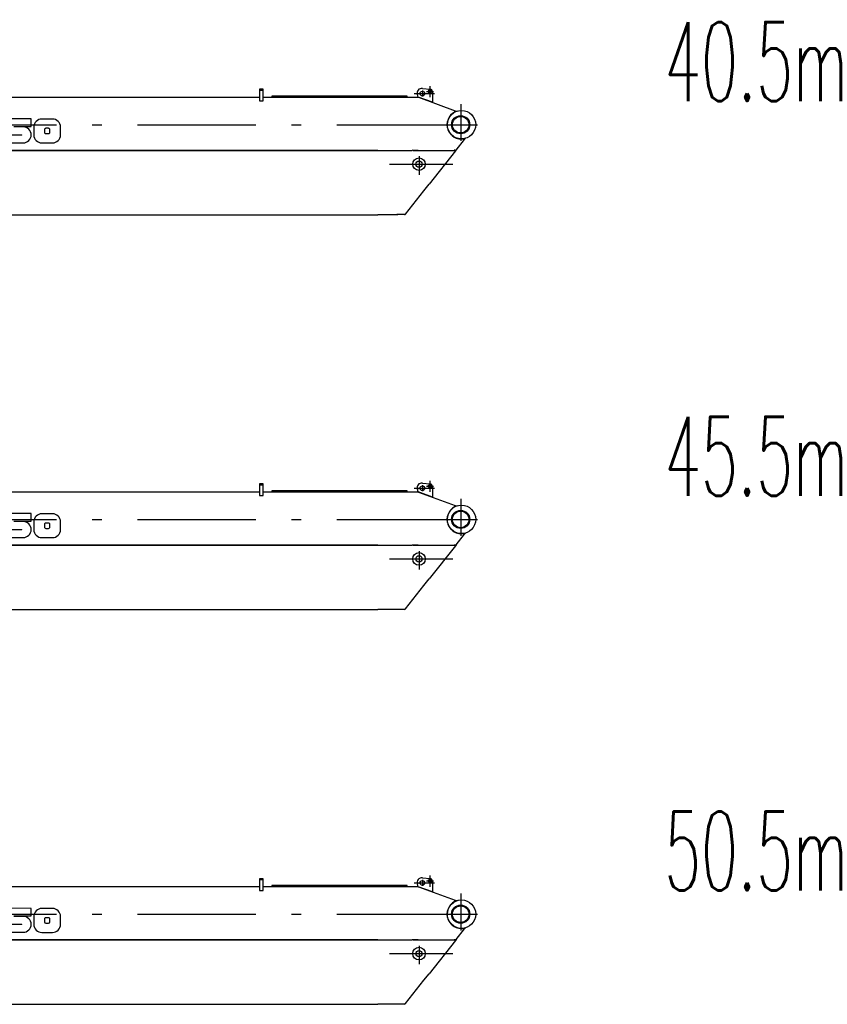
# Model space of a CAD drawing. Extents: x 9952 to 74774, y 3350 to 51482.
# Tile 7 of 15: x 64414 to 74644, y 13858 to 26330. Entities that reach past the tile are written whole.
import ezdxf
from ezdxf.enums import TextEntityAlignment as Align

# ---------------------------------------------------------------- set-up
doc = ezdxf.new("R2010")
doc.units = 0
doc.header["$LTSCALE"] = 50
doc.linetypes.add('CENTER', pattern=[50.5, 30, -9, 2.5, -9])
doc.linetypes.add('HIDDEN', pattern=[12.6, 8.4, -4.2])
for name, color, linetype in [('1', 7, 'CONTINUOUS'), ('11', 7, 'CONTINUOUS'), ('611', 7, 'CONTINUOUS')]:
    doc.layers.add(name, color=color, linetype=linetype)
doc.styles.get("Standard").update_dxf_attribs({"font": 'txt', "bigfont": 'bigfont'})

# ---------------------------------------------------------------- blocks, each defined once
blk = doc.blocks.new('*G52')
at = {"layer": '11', "color": 7, "linetype": 'CONTINUOUS'}
blk.add_arc((64458, 14871), 101, -90, 0.3206, dxfattribs=at)
blk = doc.blocks.new('*G53')
at = {"layer": '11', "color": 7, "linetype": 'CONTINUOUS'}
blk.add_arc((64694, 14971), 101, 90.0009, -179.8462, dxfattribs=at)
blk = doc.blocks.new('*G54')
at = {"layer": '11', "color": 7, "linetype": 'CONTINUOUS'}
blk.add_arc((64779, 14904), 16.9, -90.166, 0, dxfattribs=at)
blk = doc.blocks.new('*G55')
at = {"layer": '11', "color": 7, "linetype": 'CONTINUOUS'}
blk.add_arc((64745, 14937), 16.9, 89.834, 180, dxfattribs=at)
blk = doc.blocks.new('*G56')
at = {"layer": '11', "color": 7, "linetype": 'CONTINUOUS'}
blk.add_arc((64779, 14937), 16.9, 0, 90.166, dxfattribs=at)
blk = doc.blocks.new('*G57')
at = {"layer": '11', "color": 7, "linetype": 'CONTINUOUS'}
blk.add_arc((64830, 14870), 101, -89.9991, 0.1538, dxfattribs=at)
blk = doc.blocks.new('*G51')
at = {"layer": '1', "color": 7, "linetype": 'CONTINUOUS'}
blk.add_arc((64439, 14871), 2.12, -90, 90, dxfattribs=at)
at = {"layer": '11', "color": 7, "linetype": 'CENTER'}
for p, q in [((69611, 15488), (69611, 15348)), ((69410, 15395), (69669, 15395)), ((69515, 15435), (69515, 15358)), ((69569, 15420), (69657, 15420)), ((70000, 15262), (70000, 14794)), ((55805, 15000), (70215, 15000)), ((69789, 15000), (70212, 15000)), ((69472, 14600), (69472, 14367)), ((69100, 14500), (69900, 14500))]:
    blk.add_line(p, q, dxfattribs=at)
at = {"layer": '11', "color": 7, "linetype": 'CONTINUOUS'}
for p, q in [((60068, 15349), (67450, 15349)), ((67500, 15449), (67450, 15449)), ((67450, 15449), (67450, 15301)), ((67500, 15349), (67500, 15449)), ((67500, 15301), (67500, 15349)), ((67500, 15349), (68950, 15349)), ((67606, 15361), (67606, 15349)), ((68750, 15361), (67606, 15361)), ((67606, 15349), (69070, 15349)), ((67946, 15361), (67959, 15361)), ((67959, 15349), (67969, 15349)), ((67970, 15361), (68289, 15361)), ((68450, 15349), (68440, 15349)), ((68450, 15349), (69138, 15349)), ((69154, 15361), (68750, 15361)), ((68950, 15349), (69150, 15349)), ((69070, 15349), (69138, 15349)), ((69320, 15361), (69150, 15361)), ((69150, 15349), (69320, 15349)), ((69150, 15349), (69450, 15349)), ((69150, 15349), (69463, 15349)), ((69320, 15349), (69320, 15361)), ((69463, 15348), (69452, 15381)), ((69463, 15348), (69466, 15347)), ((69641, 15284), (69463, 15348)), ((69466, 15347), (69932, 15177)), ((69515, 15460), (69614, 15450)), ((69641, 15420), (69641, 15284)), ((67450, 15301), (67500, 15301)), ((69925, 15161), (69932, 15177)), ((69927, 15160), (69925, 15161)), ((69932, 15177), (69926, 15161)), ((69956, 15172), (69927, 15160)), ((69932, 15177), (69956, 15172)), ((64559, 15073), (64221, 15074)), ((64340, 14977), (64559, 14977)), ((64458, 14972), (64340, 14972)), ((64559, 14977), (64559, 15073)), ((64593, 14971), (64593, 14870)), ((64830, 15072), (64695, 15072)), ((64931, 14870), (64931, 14971)), ((64221, 14873), (64439, 14873)), ((64439, 14869), (64221, 14869)), ((64728, 14938), (64728, 14904)), ((64779, 14954), (64745, 14954)), ((64745, 14887), (64779, 14887)), ((64796, 14904), (64796, 14937)), ((64221, 14770), (64457, 14770)), ((64694, 14769), (64829, 14769)), ((69941, 14677), (70049, 14813)), ((70049, 14813), (70039, 14820)), ((70043, 14823), (70041, 14819)), ((70041, 14819), (70049, 14813)), ((70063, 14828), (70043, 14823)), ((70049, 14813), (70063, 14828)), ((68950, 14674), (60146, 14674)), ((60146, 14674), (68950, 14674)), ((68950, 14674), (69387, 14674)), ((69397, 14674), (69387, 14676)), ((69397, 14674), (69924, 14674)), ((69397, 14673), (69397, 14673)), ((69397, 14673), (69923, 14673)), ((69933, 14667), (69601, 14246)), ((69924, 14674), (69932, 14684)), ((69941, 14677), (69933, 14667)), ((69535, 14162), (69601, 14246)), ((69300, 13868), (69533, 14163)), ((69533, 14163), (69535, 14162)), ((62165, 13858), (68950, 13858)), ((69202, 13858), (68950, 13858)), ((69250, 13861), (69190, 13861)), ((69282, 13861), (69212, 13861)), ((69290, 13861), (69282, 13861)), ((69290, 13861), (69298, 13864)), ((69298, 13864), (69300, 13868))]:
    blk.add_line(p, q, dxfattribs=at)
at = {"layer": '11', "color": 7, "linetype": 'HIDDEN'}
for p, q in [((67500, 15449), (67450, 15449)), ((67450, 15449), (67450, 15439)), ((67450, 15439), (67500, 15439)), ((67500, 15439), (67500, 15449)), ((69460, 14674), (69399, 14674)), ((69399, 14674), (69924, 14674)), ((69924, 14674), (69924, 14684))]:
    blk.add_line(p, q, dxfattribs=at)
at = {"layer": '11', "color": 7, "linetype": 'CONTINUOUS'}
for centre, radius in [((69515, 15395), 30), ((69611, 15420), 22.3), ((69611, 15420), 22.3), ((69611, 15420), 15), ((70010, 15000), 180), ((70000, 15000), 115), ((70000, 15000), 105), ((69472, 14500), 80), ((69472, 14500), 40)]:
    blk.add_circle(centre, radius, dxfattribs=at)
for centre, radius, start, end in [((69508, 15401), 60, 83.9249, -160.4813), ((69611, 15420), 30, 0, 83.5024), ((70010, 15000), 182, 118.7208, -80.7923), ((64458, 14871), 101, -0.3206, 90), ((64830, 14971), 101, -0.1555, 89.9974), ((64694, 14870), 101, 179.8462, -90.0009), ((64745, 14904), 16.9, 180, -89.834)]:
    blk.add_arc(centre, radius, start, end, dxfattribs=at)
at = {"layer": '611', "color": 7, "linetype": 'CONTINUOUS'}
blk.add_line((68695, 15349), (68750, 15349), dxfattribs=at)
at = {"layer": '11', "color": 7, "linetype": 'CONTINUOUS'}
for name in ['*G53', '*G52', '*G55', '*G56', '*G54', '*G57']:
    blk.add_blockref(name, (0, 0), dxfattribs=at)
blk = doc.blocks.new('*G61')
at = {"layer": '11', "color": 7, "linetype": 'CONTINUOUS'}
blk.add_arc((64458, 19871), 101, -90, 0.3206, dxfattribs=at)
blk = doc.blocks.new('*G62')
at = {"layer": '11', "color": 7, "linetype": 'CONTINUOUS'}
blk.add_arc((64694, 19971), 101, 90.0009, -179.8462, dxfattribs=at)
blk = doc.blocks.new('*G63')
at = {"layer": '11', "color": 7, "linetype": 'CONTINUOUS'}
blk.add_arc((64779, 19904), 16.9, -90.166, 0, dxfattribs=at)
blk = doc.blocks.new('*G64')
at = {"layer": '11', "color": 7, "linetype": 'CONTINUOUS'}
blk.add_arc((64745, 19937), 16.9, 89.834, 180, dxfattribs=at)
blk = doc.blocks.new('*G65')
at = {"layer": '11', "color": 7, "linetype": 'CONTINUOUS'}
blk.add_arc((64779, 19937), 16.9, 0, 90.166, dxfattribs=at)
blk = doc.blocks.new('*G66')
at = {"layer": '11', "color": 7, "linetype": 'CONTINUOUS'}
blk.add_arc((64830, 19870), 101, -89.9991, 0.1538, dxfattribs=at)
blk = doc.blocks.new('*G60')
at = {"layer": '1', "color": 7, "linetype": 'CONTINUOUS'}
blk.add_arc((64439, 19871), 2.12, -90, 90, dxfattribs=at)
at = {"layer": '11', "color": 7, "linetype": 'CONTINUOUS'}
for p, q in [((69515, 20460), (69614, 20450)), ((60068, 20349), (67450, 20349)), ((67500, 20449), (67450, 20449)), ((67450, 20449), (67450, 20301)), ((67500, 20349), (67500, 20449)), ((67500, 20301), (67500, 20349)), ((67500, 20349), (68950, 20349)), ((67606, 20361), (67606, 20349)), ((68750, 20361), (67606, 20361)), ((67606, 20349), (69070, 20349)), ((67946, 20361), (67959, 20361)), ((67959, 20349), (67969, 20349)), ((67970, 20361), (68289, 20361)), ((68450, 20349), (68440, 20349)), ((68450, 20349), (69138, 20349)), ((69154, 20361), (68750, 20361)), ((68950, 20349), (69150, 20349)), ((69070, 20349), (69138, 20349)), ((69320, 20361), (69150, 20361)), ((69150, 20349), (69320, 20349)), ((69150, 20349), (69450, 20349)), ((69150, 20349), (69463, 20349)), ((69320, 20349), (69320, 20361)), ((69463, 20348), (69452, 20381)), ((69463, 20348), (69466, 20347)), ((69641, 20284), (69463, 20348)), ((69466, 20347), (69932, 20177)), ((69641, 20420), (69641, 20284)), ((67450, 20301), (67500, 20301)), ((69925, 20161), (69932, 20177)), ((69927, 20160), (69925, 20161)), ((69932, 20177), (69926, 20161)), ((69956, 20172), (69927, 20160)), ((69932, 20177), (69956, 20172)), ((64559, 20073), (64221, 20074)), ((64340, 19977), (64559, 19977)), ((64458, 19972), (64340, 19972)), ((64559, 19977), (64559, 20073)), ((64593, 19971), (64593, 19870)), ((64830, 20072), (64695, 20072)), ((64931, 19870), (64931, 19971)), ((64221, 19873), (64439, 19873)), ((64439, 19869), (64221, 19869)), ((64728, 19938), (64728, 19904)), ((64779, 19954), (64745, 19954)), ((64745, 19887), (64779, 19887)), ((64796, 19904), (64796, 19937)), ((64221, 19770), (64457, 19770)), ((64694, 19769), (64829, 19769)), ((69941, 19677), (70049, 19813)), ((70049, 19813), (70039, 19820)), ((70043, 19823), (70041, 19819)), ((70041, 19819), (70049, 19813)), ((70063, 19828), (70043, 19823)), ((70049, 19813), (70063, 19828)), ((68950, 19674), (60146, 19674)), ((60146, 19674), (68950, 19674)), ((68950, 19674), (69387, 19674)), ((69397, 19674), (69387, 19676)), ((69397, 19674), (69924, 19674)), ((69397, 19673), (69397, 19673)), ((69397, 19673), (69923, 19673)), ((69933, 19667), (69601, 19246)), ((69924, 19674), (69932, 19684)), ((69941, 19677), (69933, 19667)), ((69535, 19162), (69601, 19246)), ((69300, 18868), (69533, 19163)), ((69533, 19163), (69535, 19162)), ((62165, 18858), (68950, 18858)), ((69202, 18858), (68950, 18858)), ((69250, 18861), (69190, 18861)), ((69282, 18861), (69212, 18861)), ((69290, 18861), (69282, 18861)), ((69290, 18861), (69298, 18864)), ((69298, 18864), (69300, 18868))]:
    blk.add_line(p, q, dxfattribs=at)
at = {"layer": '11', "color": 7, "linetype": 'CENTER'}
for p, q in [((69611, 20488), (69611, 20348)), ((69410, 20395), (69669, 20395)), ((69515, 20435), (69515, 20358)), ((69569, 20420), (69657, 20420)), ((70000, 20262), (70000, 19794)), ((55805, 20000), (70215, 20000)), ((69789, 20000), (70212, 20000)), ((69472, 19600), (69472, 19367)), ((69100, 19500), (69900, 19500))]:
    blk.add_line(p, q, dxfattribs=at)
at = {"layer": '11', "color": 7, "linetype": 'HIDDEN'}
for p, q in [((67500, 20449), (67450, 20449)), ((67450, 20449), (67450, 20439)), ((67450, 20439), (67500, 20439)), ((67500, 20439), (67500, 20449)), ((69460, 19674), (69399, 19674)), ((69399, 19674), (69924, 19674)), ((69924, 19674), (69924, 19684))]:
    blk.add_line(p, q, dxfattribs=at)
at = {"layer": '11', "color": 7, "linetype": 'CONTINUOUS'}
for centre, radius in [((69515, 20395), 30), ((69611, 20420), 22.3), ((69611, 20420), 22.3), ((69611, 20420), 15), ((70010, 20000), 180), ((70000, 20000), 115), ((70000, 20000), 105), ((69472, 19500), 80), ((69472, 19500), 40)]:
    blk.add_circle(centre, radius, dxfattribs=at)
for centre, radius, start, end in [((69508, 20401), 60, 83.9249, -160.4813), ((69611, 20420), 30, 0, 83.5024), ((70010, 20000), 182, 118.7208, -80.7923), ((64458, 19871), 101, -0.3206, 90), ((64830, 19971), 101, -0.1555, 89.9974), ((64694, 19870), 101, 179.8462, -90.0009), ((64745, 19904), 16.9, 180, -89.834)]:
    blk.add_arc(centre, radius, start, end, dxfattribs=at)
at = {"layer": '611', "color": 7, "linetype": 'CONTINUOUS'}
blk.add_line((68695, 20349), (68750, 20349), dxfattribs=at)
at = {"layer": '11', "color": 7, "linetype": 'CONTINUOUS'}
for name in ['*G62', '*G61', '*G64', '*G65', '*G63', '*G66']:
    blk.add_blockref(name, (0, 0), dxfattribs=at)
blk = doc.blocks.new('*G70')
at = {"layer": '11', "color": 7, "linetype": 'CONTINUOUS'}
blk.add_arc((64458, 24871), 101, -90, 0.3206, dxfattribs=at)
blk = doc.blocks.new('*G71')
at = {"layer": '11', "color": 7, "linetype": 'CONTINUOUS'}
blk.add_arc((64694, 24971), 101, 90.0009, -179.8462, dxfattribs=at)
blk = doc.blocks.new('*G72')
at = {"layer": '11', "color": 7, "linetype": 'CONTINUOUS'}
blk.add_arc((64779, 24904), 16.9, -90.166, 0, dxfattribs=at)
blk = doc.blocks.new('*G73')
at = {"layer": '11', "color": 7, "linetype": 'CONTINUOUS'}
blk.add_arc((64745, 24937), 16.9, 89.834, 180, dxfattribs=at)
blk = doc.blocks.new('*G74')
at = {"layer": '11', "color": 7, "linetype": 'CONTINUOUS'}
blk.add_arc((64779, 24937), 16.9, 0, 90.166, dxfattribs=at)
blk = doc.blocks.new('*G75')
at = {"layer": '11', "color": 7, "linetype": 'CONTINUOUS'}
blk.add_arc((64830, 24870), 101, -89.9991, 0.1538, dxfattribs=at)
blk = doc.blocks.new('*G69')
at = {"layer": '1', "color": 7, "linetype": 'CONTINUOUS'}
blk.add_arc((64439, 24871), 2.12, -90, 90, dxfattribs=at)
at = {"layer": '11', "color": 7, "linetype": 'HIDDEN'}
for p, q in [((67500, 25449), (67450, 25449)), ((67450, 25449), (67450, 25439)), ((67500, 25439), (67500, 25449)), ((67450, 25439), (67500, 25439)), ((69460, 24674), (69399, 24674)), ((69399, 24674), (69924, 24674)), ((69924, 24674), (69924, 24684))]:
    blk.add_line(p, q, dxfattribs=at)
at = {"layer": '11', "color": 7, "linetype": 'CONTINUOUS'}
for p, q in [((67500, 25449), (67450, 25449)), ((67450, 25449), (67450, 25301)), ((67500, 25349), (67500, 25449)), ((69515, 25460), (69614, 25450)), ((60068, 25349), (67450, 25349)), ((67500, 25301), (67500, 25349)), ((67500, 25349), (68950, 25349)), ((67606, 25361), (67606, 25349)), ((68750, 25361), (67606, 25361)), ((67606, 25349), (69070, 25349)), ((67946, 25361), (67959, 25361)), ((67959, 25349), (67969, 25349)), ((67970, 25361), (68289, 25361)), ((68450, 25349), (68440, 25349)), ((68450, 25349), (69138, 25349)), ((69154, 25361), (68750, 25361)), ((68950, 25349), (69150, 25349)), ((69070, 25349), (69138, 25349)), ((69320, 25361), (69150, 25361)), ((69150, 25349), (69320, 25349)), ((69150, 25349), (69450, 25349)), ((69150, 25349), (69463, 25349)), ((69320, 25349), (69320, 25361)), ((69463, 25348), (69452, 25381)), ((69463, 25348), (69466, 25347)), ((69641, 25284), (69463, 25348)), ((69466, 25347), (69932, 25177)), ((69641, 25420), (69641, 25284)), ((67450, 25301), (67500, 25301)), ((64559, 25073), (64221, 25074)), ((64559, 24977), (64559, 25073)), ((64830, 25072), (64695, 25072)), ((69925, 25161), (69932, 25177)), ((69927, 25160), (69925, 25161)), ((69932, 25177), (69926, 25161)), ((69956, 25172), (69927, 25160)), ((69932, 25177), (69956, 25172)), ((64340, 24977), (64559, 24977)), ((64458, 24972), (64340, 24972)), ((64593, 24971), (64593, 24870)), ((64779, 24954), (64745, 24954)), ((64931, 24870), (64931, 24971)), ((64221, 24873), (64439, 24873)), ((64439, 24869), (64221, 24869)), ((64728, 24938), (64728, 24904)), ((64745, 24887), (64779, 24887)), ((64796, 24904), (64796, 24937)), ((70049, 24813), (70039, 24820)), ((70043, 24823), (70041, 24819)), ((70063, 24828), (70043, 24823)), ((70049, 24813), (70063, 24828)), ((64221, 24770), (64457, 24770)), ((64694, 24769), (64829, 24769)), ((69941, 24677), (70049, 24813)), ((70041, 24819), (70049, 24813)), ((68950, 24674), (60146, 24674)), ((60146, 24674), (68950, 24674)), ((68950, 24674), (69387, 24674)), ((69397, 24674), (69387, 24676)), ((69397, 24674), (69924, 24674)), ((69397, 24673), (69397, 24673)), ((69397, 24673), (69923, 24673)), ((69933, 24667), (69601, 24246)), ((69924, 24674), (69932, 24684)), ((69941, 24677), (69933, 24667)), ((69535, 24162), (69601, 24246)), ((69300, 23868), (69533, 24163)), ((69533, 24163), (69535, 24162)), ((62165, 23858), (68950, 23858)), ((69202, 23858), (68950, 23858)), ((69250, 23861), (69190, 23861)), ((69282, 23861), (69212, 23861)), ((69290, 23861), (69282, 23861)), ((69290, 23861), (69298, 23864)), ((69298, 23864), (69300, 23868))]:
    blk.add_line(p, q, dxfattribs=at)
at = {"layer": '11', "color": 7, "linetype": 'CENTER'}
for p, q in [((69611, 25488), (69611, 25348)), ((69410, 25395), (69669, 25395)), ((69515, 25435), (69515, 25358)), ((69569, 25420), (69657, 25420)), ((70000, 25262), (70000, 24794)), ((55805, 25000), (70215, 25000)), ((69789, 25000), (70212, 25000)), ((69472, 24600), (69472, 24367)), ((69100, 24500), (69900, 24500))]:
    blk.add_line(p, q, dxfattribs=at)
at = {"layer": '11', "color": 7, "linetype": 'CONTINUOUS'}
for centre, radius in [((69515, 25395), 30), ((69611, 25420), 22.3), ((69611, 25420), 22.3), ((69611, 25420), 15), ((70010, 25000), 180), ((70000, 25000), 115), ((70000, 25000), 105), ((69472, 24500), 80), ((69472, 24500), 40)]:
    blk.add_circle(centre, radius, dxfattribs=at)
for centre, radius, start, end in [((69508, 25401), 60, 83.9249, -160.4813), ((69611, 25420), 30, 0, 83.5024), ((64830, 24971), 101, -0.1555, 89.9974), ((70010, 25000), 182, 118.7208, -80.7923), ((64458, 24871), 101, -0.3206, 90), ((64694, 24870), 101, 179.8462, -90.0009), ((64745, 24904), 16.9, 180, -89.834)]:
    blk.add_arc(centre, radius, start, end, dxfattribs=at)
at = {"layer": '611', "color": 7, "linetype": 'CONTINUOUS'}
blk.add_line((68695, 25349), (68750, 25349), dxfattribs=at)
at = {"layer": '11', "color": 7, "linetype": 'CONTINUOUS'}
for name in ['*G71', '*G73', '*G74', '*G70', '*G72', '*G75']:
    blk.add_blockref(name, (0, 0), dxfattribs=at)

msp = doc.modelspace()

# ---------------------------------------------------------------- block references
at = {"layer": '11', "color": 7, "linetype": 'CONTINUOUS'}
for name in ['*G69', '*G60', '*G51']:
    msp.add_blockref(name, (0, 0), dxfattribs=at)

# ---------------------------------------------------------------- texts
at = {"layer": '11', "color": 7, "linetype": 'CONTINUOUS', "width": 0.543478}
for s, p in [('40.5m', (72580, 25000)), ('45.5m', (72580, 20000)), ('50.5m', (72580, 15000))]:
    msp.add_text(s, height=1000, dxfattribs=at).set_placement(p, align=Align.BOTTOM_LEFT)

doc.saveas('drawing.dxf')
